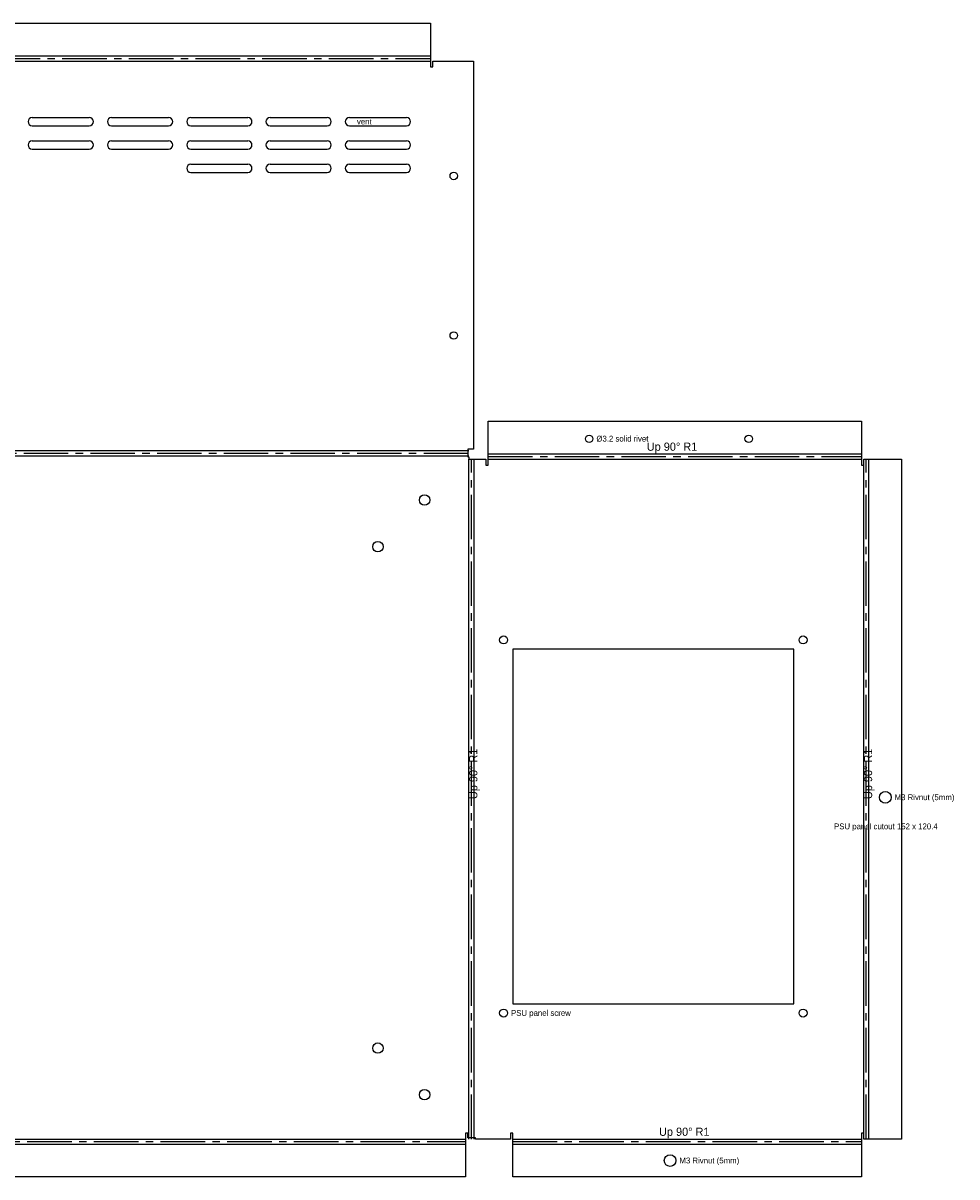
# Model space of a CAD drawing. Header units: millimetres. Extents: x -410 to 433, y -214 to 332.
# Tile 2 of 2: x 33 to 433, y -163 to 332. Entities that reach past the tile are written whole.
import ezdxf

# ---------------------------------------------------------------- set-up
doc = ezdxf.new("R2010")
doc.units = ezdxf.units.MM
doc.linetypes.add('CENTER2', pattern=[28.575, 19.05, -3.175, 3.175, -3.175])
for name, color, linetype in [('Bend Center', 1, 'CENTER2'), ('Bend Notes', 3, 'CONTINUOUS'), ('Leaders', 5, 'CONTINUOUS'), ('Visible', 7, 'CONTINUOUS'), ('Visible Narrow', 8, 'CONTINUOUS')]:
    doc.layers.add(name, color=color, linetype=linetype)

msp = doc.modelspace()

# ---------------------------------------------------------------- linework, layer by layer
at = {"layer": 'Bend Center'}
for p, q in [((-207.5, 316.8929), (207.5, 316.8929)), ((-224, 147.631), (224, 147.631)), ((225.131, -146.5), (225.131, 145)), ((232.2619, 146.131), (392.2619, 146.131)), ((394.3929, -146.5), (394.3929, 145)), ((-222.5, -147.631), (222.5, -147.631)), ((242.7619, -147.631), (392.2619, -147.631))]:
    msp.add_line(p, q, dxfattribs=at)
at = {"layer": 'Visible'}
for p, q in [((-207.5, 332.0239), (207.5, 332.0239)), ((207.5, 332.0239), (207.5, 318.5239)), ((207.5, 318.5239), (207.5, 318.0239)), ((207.5, 318.0239), (207.5, 315.7619)), ((207.5, 315.7619), (207.5, 313.2619)), ((207.5, 313.2619), (208.5, 313.2619)), ((208.5, 313.2619), (208.5, 315.7619)), ((208.5, 315.7619), (226, 315.7619)), ((226, 315.7619), (226, 149.2619)), ((36.75, 291.5119), (61.25, 291.5119)), ((36.75, 288.0119), (61.25, 288.0119)), ((70.75, 291.5119), (95.25, 291.5119)), ((70.75, 288.0119), (95.25, 288.0119)), ((104.75, 291.5119), (129.25, 291.5119)), ((104.75, 288.0119), (129.25, 288.0119)), ((138.75, 291.5119), (163.25, 291.5119)), ((138.75, 288.0119), (163.25, 288.0119)), ((172.75, 291.5119), (197.25, 291.5119)), ((172.75, 288.0119), (197.25, 288.0119)), ((36.75, 281.5119), (61.25, 281.5119)), ((36.75, 278.0119), (61.25, 278.0119)), ((70.75, 281.5119), (95.25, 281.5119)), ((70.75, 278.0119), (95.25, 278.0119)), ((104.75, 281.5119), (129.25, 281.5119)), ((104.75, 278.0119), (129.25, 278.0119)), ((138.75, 281.5119), (163.25, 281.5119)), ((138.75, 278.0119), (163.25, 278.0119)), ((172.75, 281.5119), (197.25, 281.5119)), ((172.75, 278.0119), (197.25, 278.0119)), ((104.75, 271.5119), (129.25, 271.5119)), ((104.75, 268.0119), (129.25, 268.0119)), ((138.75, 271.5119), (163.25, 271.5119)), ((138.75, 268.0119), (163.25, 268.0119)), ((172.75, 271.5119), (197.25, 271.5119)), ((172.75, 268.0119), (197.25, 268.0119)), ((232.2619, 147.7619), (232.2619, 161.2619)), ((232.2619, 161.2619), (392.2619, 161.2619)), ((392.2619, 161.2619), (392.2619, 147.7619)), ((226, 149.2619), (223.5, 149.2619)), ((223.5, 149.2619), (223.5, 146)), ((223.5, 146), (224, 146)), ((224, 146), (224, 145)), ((224, 145), (226.2619, 145)), ((226.2619, 145), (231.2619, 145)), ((231.2619, 145), (231.2619, 142.5)), ((232.2619, 147.2619), (232.2619, 147.7619)), ((232.2619, 145), (232.2619, 147.2619)), ((232.2619, 142.5), (232.2619, 145)), ((392.2619, 147.7619), (392.2619, 147.2619)), ((392.2619, 147.2619), (392.2619, 145)), ((392.2619, 145), (392.2619, 142.5)), ((393.2619, 142.5), (393.2619, 145)), ((393.2619, 145), (395.5239, 145)), ((395.5239, 145), (409.5239, 145)), ((409.5239, 145), (409.5239, -146.5)), ((231.2619, 142.5), (232.2619, 142.5)), ((392.2619, 142.5), (393.2619, 142.5)), ((363.2619, 63.5), (242.8619, 63.5)), ((242.8619, 63.5), (242.8619, -88.5)), ((363.2619, -88.5), (363.2619, 63.5)), ((242.8619, -88.5), (363.2619, -88.5)), ((223.5, -144), (222.5, -144)), ((222.5, -144), (222.5, -146.5)), ((222.5, -146.5), (222.5, -148.7619)), ((223.5, -146), (223.5, -144)), ((226.7619, -146), (223.5, -146)), ((226.7619, -146.5), (226.7619, -146)), ((241.7619, -146.5), (226.7619, -146.5)), ((242.7619, -144), (241.7619, -144)), ((241.7619, -144), (241.7619, -146.5)), ((242.7619, -146.5), (242.7619, -144)), ((242.7619, -148.7619), (242.7619, -146.5)), ((393.2619, -144), (392.2619, -144)), ((392.2619, -144), (392.2619, -146.5)), ((392.2619, -146.5), (392.2619, -148.7619)), ((393.2619, -146.5), (393.2619, -144)), ((395.5239, -146.5), (393.2619, -146.5)), ((409.5239, -146.5), (395.5239, -146.5)), ((222.5, -148.7619), (222.5, -149.2619)), ((222.5, -149.2619), (222.5, -162.7619)), ((242.7619, -149.2619), (242.7619, -148.7619)), ((242.7619, -162.7619), (242.7619, -149.2619)), ((392.2619, -148.7619), (392.2619, -149.2619)), ((392.2619, -149.2619), (392.2619, -162.7619)), ((222.5, -162.7619), (-222.5, -162.7619)), ((392.2619, -162.7619), (242.7619, -162.7619))]:
    msp.add_line(p, q, dxfattribs=at)
for centre, radius in [((217.5, 266.4619), 1.6), ((217.5, 198.0619), 1.6), ((275.5619, 153.7619), 1.6), ((343.9619, 153.7619), 1.6), ((205, 127.5), 2.25), ((185, 107.5), 2.25), ((238.8619, 67.5), 1.7), ((367.2619, 67.5), 1.7), ((402.5239, 0), 2.5), ((238.8619, -92.5), 1.7), ((367.2619, -92.5), 1.7), ((185, -107.5), 2.25), ((205, -127.5), 2.25), ((310.2619, -155.7619), 2.5)]:
    msp.add_circle(centre, radius, dxfattribs=at)
for centre, start, end in [((36.75, 289.7619), 90, 270), ((61.25, 289.7619), 270, 90), ((70.75, 289.7619), 90, 270), ((95.25, 289.7619), 270, 90), ((104.75, 289.7619), 90, 270), ((129.25, 289.7619), 270, 90), ((138.75, 289.7619), 90, 270), ((163.25, 289.7619), 270, 90), ((172.75, 289.7619), 90, 270), ((197.25, 289.7619), 270, 90), ((36.75, 279.7619), 90, 270), ((61.25, 279.7619), 270, 90), ((70.75, 279.7619), 90, 270), ((95.25, 279.7619), 270, 90), ((104.75, 279.7619), 90, 270), ((129.25, 279.7619), 270, 90), ((138.75, 279.7619), 90, 270), ((163.25, 279.7619), 270, 90), ((172.75, 279.7619), 90, 270), ((197.25, 279.7619), 270, 90), ((104.75, 269.7619), 90, 270), ((129.25, 269.7619), 270, 90), ((138.75, 269.7619), 90, 270), ((163.25, 269.7619), 270, 90), ((172.75, 269.7619), 90, 270), ((197.25, 269.7619), 270, 90)]:
    msp.add_arc(centre, 1.75, start, end, dxfattribs=at)
at = {"layer": 'Visible Narrow'}
for p, q in [((-207.5, 318.0239), (207.5, 318.0239)), ((-207.5, 315.7619), (207.5, 315.7619)), ((-224, 148.7619), (224, 148.7619)), ((-224, 146.5), (224, 146.5)), ((224, -146.5), (224, 145)), ((226.2619, -146.5), (226.2619, 145)), ((232.2619, 147.2619), (392.2619, 147.2619)), ((232.2619, 145), (392.2619, 145)), ((393.2619, -146.5), (393.2619, 145)), ((395.5239, -146.5), (395.5239, 145)), ((-222.5, -146.5), (222.5, -146.5)), ((242.7619, -146.5), (392.2619, -146.5)), ((-222.5, -148.7619), (222.5, -148.7619)), ((242.7619, -148.7619), (392.2619, -148.7619))]:
    msp.add_line(p, q, dxfattribs=at)

# ---------------------------------------------------------------- texts
at = {"layer": 'Bend Notes'}
for p in [(300.2619, 148.631), (305.5119, -145.131)]:
    msp.add_text('Up 90%%D R1', height=3.5, dxfattribs=at).set_placement(p)
for p in [(227.631, -0.75), (396.8929, -0.75)]:
    msp.add_text('Up 90%%D R1', height=3.5, rotation=90, dxfattribs=at).set_placement(p)
at = {"layer": 'Leaders'}
for s, p in [('vent', (176, 288.5619)), ('%%c3.2 solid rivet', (278.6619, 152.5619)), ('M3 Rivnut (5mm)', (406.5239, -1.2)), ('PSU panel cutout 152 x 120.4', (380.5619, -13.7)), ('PSU panel screw', (242.0619, -93.7)), ('M3 Rivnut (5mm)', (314.2619, -156.9619))]:
    msp.add_text(s, height=2.5, dxfattribs=at).set_placement(p)

doc.saveas('drawing.dxf')
